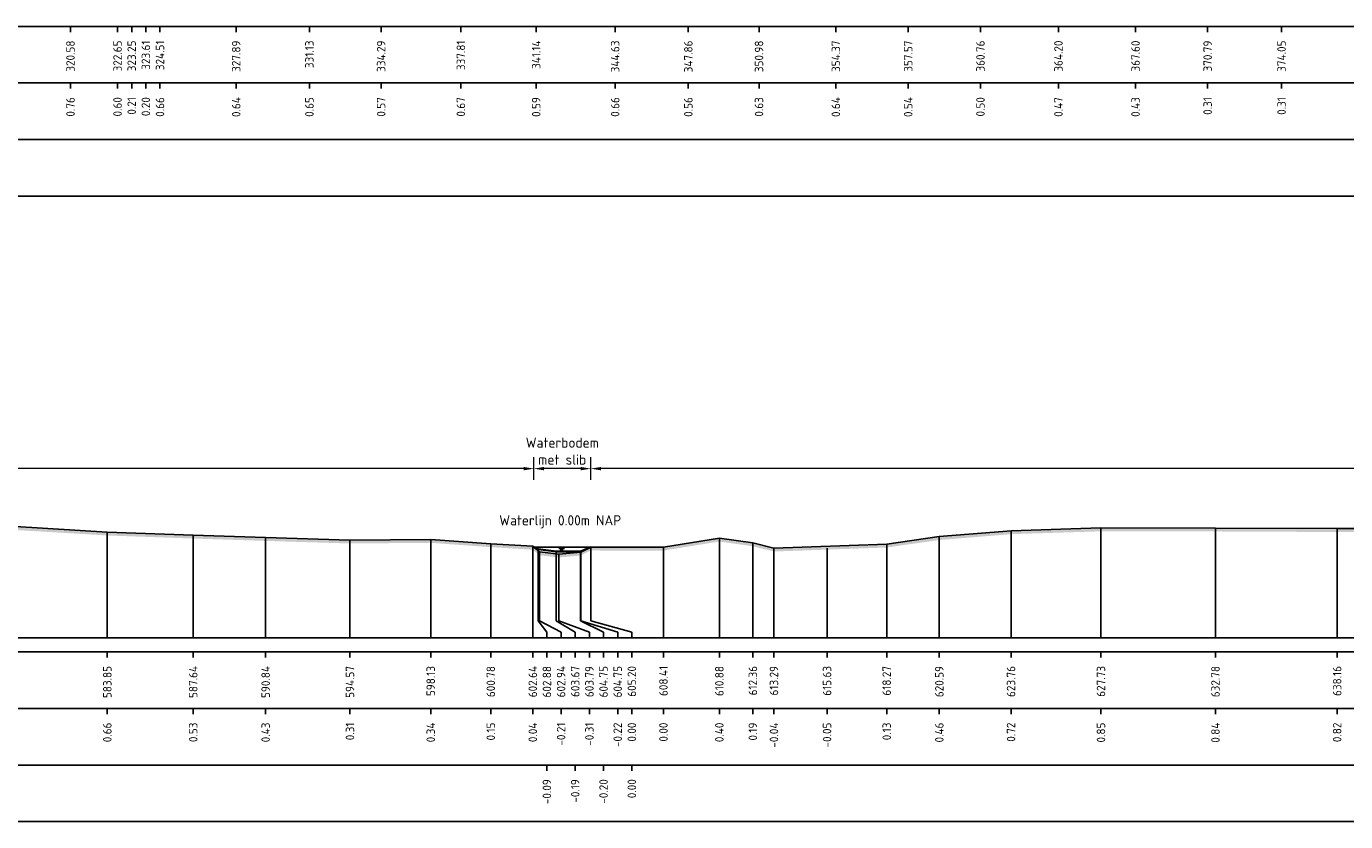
# Model space of a CAD drawing. Header units: metres. Extents: x 128583 to 136452, y 412329 to 415128.
# Tile 49 of 256: x 134206 to 134264, y 414438 to 414473. Entities that reach past the tile are written whole.
import ezdxf
from ezdxf.enums import TextEntityAlignment as Align

# ---------------------------------------------------------------- set-up
doc = ezdxf.new("R2010")
doc.units = ezdxf.units.M
doc.header["$PDMODE"] = 35
doc.header["$PDSIZE"] = 0.075
for name, color, linetype in [('X-ME-AL-PROFIEL_-GD', 7, 'Continuous'), ('X-ME-AL-PROFIEL_31-GD', 7, 'Continuous'), ('X-ME-AL-PROFIEL_MAAIVELD-GD', 8, 'Continuous'), ('X-ME-AL-PROFIEL_WATERLIJN-GD', 150, 'Continuous'), ('X-ME-AL-PROFIELRASTER-S', 7, 'Continuous')]:
    doc.layers.add(name, color=color, linetype=linetype)
for name, color, linetype, lineweight in [('X-ME-AL-PROFIEL_BOVENKANT SLIB-GD', 42, 'Continuous', 35), ('X-ME-AL-PROFIEL_HUIDIG MAAIVELD-GD', 8, 'Continuous', 0), ('X-XX-AL-DETAIL1-M', 7, 'Continuous', 18), ('X-XX-AL-NAP-T18', 7, 'Continuous', 18)]:
    doc.layers.add(name, color=color, linetype=linetype, lineweight=lineweight)
doc.styles.add('NLCS-ISO-ANNOTATIEF-T18', font='NLCS-ISO.ttf', dxfattribs={"height": 1.8})
doc.styles.add('NLCS-ISO-ANNOTATIVE-T18', font='NLCS-ISO.ttf', dxfattribs={"height": 1.8})
doc.dimstyles.new('NLCS-ANNOTATIEF-T18-PIJL_L2_H0', dxfattribs={"dimtxt": 2.5, "dimasz": 1.8, "dimexe": 2, "dimexo": 2, "dimgap": 0.7, "dimtad": 1, "dimzin": 0, "dimdsep": 46, "dimtxsty": 'NLCS-ISO-ANNOTATIEF-T18', "dimcen": 0, "dimdle": 2, "dimclrd": 256, "dimclre": 256, "dimclrt": 10, "dimaunit": 2, "dimadec": 0, "dimazin": 0, "dimtfac": 1, "dimtdec": 3, "dimtofl": 0, "dimtmove": 0, "dimatfit": 3, "dimfxl": 2, "dimfxlon": 1, "dimtfillclr": 256, "dimtolj": 1, "dimtzin": 0, "dimlwd": -1, "dimlwe": -1, "dimarcsym": 0})

# ---------------------------------------------------------------- blocks, each defined once
blk = doc.blocks.new('SAL-PROFIELRASTER_BALK_EIND1-D')
at = {"color": 0, "linetype": 'ByBlock', "lineweight": -2, "flags": 128}
for points in [[(0, 0), (1, 0)], [(0, -2.5), (1, -2.5)], [(0, -12.5), (1, -12.5)]]:
    blk.add_lwpolyline(points, dxfattribs=at)
blk = doc.blocks.new('SAL-PROFIELRASTER_BALK_EIND2-D')
at = {"color": 0, "linetype": 'ByBlock', "lineweight": -2}
blk.add_line((1, -12.5), (0, -12.5), dxfattribs=at)
blk = doc.blocks.new('SAL-PROFIELRASTER_BALK_DATA-D')
at = {"color": 0, "linetype": 'ByBlock', "lineweight": -2}
blk.add_lwpolyline([(0, -3.5), (0, -2.5)], dxfattribs=at)
at = {"color": 0, "linetype": 'ByBlock', "lineweight": -2, "style": 'NLCS-ISO-ANNOTATIVE-T18'}
blk.add_attdef('GETAL', text='', height=1.5, rotation=90, dxfattribs=at).set_placement((0.75, -5), align=Align.RIGHT)
blk = doc.blocks.new('SAL-PROFIELRASTER_AANHAAL-D')
at = {"color": 9, "linetype": 'ByBlock', "lineweight": -2, "flags": 128}
blk.add_lwpolyline([(0, 1), (0, 0)], dxfattribs=at)
blk = doc.blocks.new('SAL-PROFIELRASTER_AANHAAL_STAGGER-D')
at = {"color": 9, "linetype": 'ByBlock', "lineweight": -2, "flags": 128}
for points in [[(0, 0), (0, -0.25)], [(0, -0.25), (1, -0.75)], [(1, -0.75), (1, -1)]]:
    blk.add_lwpolyline(points, dxfattribs=at)
blk = doc.blocks.new('*D486')
at = {"layer": 'Defpoints', "color": 0, "transparency": 16777216}
for p in [(134227.948, 414453.421), (134227.948, 414449.956), (134230.466, 414449.956)]:
    blk.add_point(p, dxfattribs=at)
at = {"layer": 'X-XX-AL-DETAIL1-M', "transparency": 16777216}
for p, q in [((134227.948, 414452.921), (134227.948, 414453.921)), ((134230.466, 414452.921), (134230.466, 414453.921)), ((134230.016, 414453.421), (134228.398, 414453.421))]:
    blk.add_line(p, q, dxfattribs=at)
for points in [[(134228.398, 414453.496), (134228.398, 414453.346), (134227.948, 414453.421)], [(134230.016, 414453.496), (134230.016, 414453.346), (134230.466, 414453.421)]]:
    blk.add_solid(points, dxfattribs=at)
at = {"layer": 'X-XX-AL-DETAIL1-M', "color": 10, "transparency": 16777216, "insert": (134229.207, 414454.196), "char_height": 0.45, "attachment_point": 5, "style": 'NLCS-ISO-ANNOTATIEF-T18'}
blk.add_mtext('\\A1;Waterbodem\\Pmet slib', dxfattribs=at)
blk = doc.blocks.new('*D471')
at = {"layer": 'Defpoints', "color": 0, "transparency": 16777216}
for p in [(134090.512, 414453.421), (134090.512, 414450.034), (134227.948, 414449.956)]:
    blk.add_point(p, dxfattribs=at)
at = {"layer": 'X-XX-AL-DETAIL1-M', "transparency": 16777216}
for p, q in [((134090.512, 414452.921), (134090.512, 414453.921)), ((134227.948, 414452.921), (134227.948, 414453.921)), ((134227.498, 414453.421), (134090.962, 414453.421))]:
    blk.add_line(p, q, dxfattribs=at)
for points in [[(134090.962, 414453.496), (134090.962, 414453.346), (134090.512, 414453.421)], [(134227.498, 414453.496), (134227.498, 414453.346), (134227.948, 414453.421)]]:
    blk.add_solid(points, dxfattribs=at)
at = {"layer": 'X-XX-AL-DETAIL1-M', "color": 10, "transparency": 16777216, "insert": (134159.23, 414453.821), "char_height": 0.45, "attachment_point": 5, "style": 'NLCS-ISO-ANNOTATIEF-T18'}
blk.add_mtext('\\A1;Akker', dxfattribs=at)
blk = doc.blocks.new('*D472')
at = {"layer": 'Defpoints', "color": 0, "transparency": 16777216}
for p in [(134230.466, 414453.421), (134230.466, 414449.956), (134341.119, 414449.857)]:
    blk.add_point(p, dxfattribs=at)
at = {"layer": 'X-XX-AL-DETAIL1-M', "transparency": 16777216}
for p, q in [((134230.466, 414452.921), (134230.466, 414453.921)), ((134341.119, 414452.921), (134341.119, 414453.921)), ((134340.669, 414453.421), (134230.916, 414453.421))]:
    blk.add_line(p, q, dxfattribs=at)
for points in [[(134230.916, 414453.496), (134230.916, 414453.346), (134230.466, 414453.421)], [(134340.669, 414453.496), (134340.669, 414453.346), (134341.119, 414453.421)]]:
    blk.add_solid(points, dxfattribs=at)
at = {"layer": 'X-XX-AL-DETAIL1-M', "color": 10, "transparency": 16777216, "insert": (134285.793, 414453.821), "char_height": 0.45, "attachment_point": 5, "style": 'NLCS-ISO-ANNOTATIEF-T18'}
blk.add_mtext('\\A1;Akker', dxfattribs=at)

msp = doc.modelspace()

# ---------------------------------------------------------------- hatches: boundary and pattern name
at = {"layer": 'X-ME-AL-PROFIEL_HUIDIG MAAIVELD-GD'}
h = msp.add_hatch(dxfattribs=at)
h.set_pattern_fill('AGR-MAAIVELD', color=256, scale=0.1, pattern_type=2)
h.set_pattern_definition([(45, (-1319.4776, -328.16646), (-0.5000001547, 0.5000001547), []), (45, (-1319.549, -328.09504), (0, 1.0000003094), [0.707107, -0.707107]), (45, (-1319.62044, -328.0236), (0, 1.0000003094), [0.707107, -0.707107]), (45, (-1319.6929, -327.9512), (0, 1.0000003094), [0.707107, -0.707107]), (45, (-1319.7633, -327.88075), (0, 1.0000003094), [0.707107, -0.707107]), (45, (-1319.8347, -327.8093), (0, 1.0000003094), [0.707107, -0.707107]), (45, (-1319.90615, -327.7379), (0, 1.0000003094), [0.707107, -0.707107]), (315, (-1319.4776, -328.16646), (0.5000001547, 0.5000001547), []), (315, (-1319.40615, -328.09504), (1.0000003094, -3e-16), [0.707107, -0.707107]), (315, (-1319.3347, -328.0236), (1.0000003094, -3e-16), [0.707107, -0.707107]), (315, (-1319.2623, -327.9512), (1.0000003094, -3e-16), [0.707107, -0.707107]), (315, (-1319.1919, -327.88075), (1.0000003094, -3e-16), [0.707107, -0.707107]), (315, (-1319.12044, -327.8093), (1.0000003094, -3e-16), [0.707107, -0.707107]), (315, (-1319.049, -327.7379), (1.0000003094, -3e-16), [0.707107, -0.707107])])
h.paths.add_polyline_path([(135033.184, 414450.264), (135031.228, 414450.061), (135029.412, 414449.742), (135027.279, 414449.427), (135025.079, 414449.361), (135023.054, 414449.305), (135021.343, 414449.278), (135019.922, 414449.401), (135017.702, 414449.746), (135015.752, 414450.057), (135014.441, 414450.269), (135013.984, 414450.269), (135011.012, 414450.659), (135006.556, 414451.087), (135005.288, 414451.201), (135002.862, 414451.464), (135001.322, 414451.407), (134999.156, 414451.206), (134997.486, 414450.934), (134995.754, 414450.838), (134992.225, 414450.749), (134989.796, 414450.848), (134986.188, 414450.752), (134982.705, 414450.618), (134979.722, 414450.596), (134976.852, 414450.619), (134973.365, 414450.719), (134969.726, 414450.648), (134966.203, 414450.596), (134963.239, 414450.537), (134960.315, 414450.402), (134958.065, 414450.371), (134955.796, 414450.3), (134954.981, 414449.689), (134954.763, 414449.438), (134954.346, 414449.402), (134954.015, 414449.47), (134953.783, 414449.685), (134953.255, 414450.259), (134951.546, 414450.426), (134948.985, 414450.457), (134946.704, 414450.584), (134943.177, 414450.579), (134938.836, 414450.613), (134936.343, 414450.536), (134933.907, 414450.596), (134929.841, 414450.639), (134926.487, 414450.595), (134923.922, 414450.673), (134921.243, 414450.708), (134917.659, 414450.716), (134913.985, 414450.699), (134910.005, 414450.603), (134906.996, 414450.671), (134903.067, 414450.615), (134899.769, 414450.585), (134896.825, 414450.379), (134896.072, 414450.28), (134895.633, 414450.323), (134895.52, 414449.96), (134895.039, 414449.669), (134894.869, 414449.474), (134894.554, 414449.383), (134894.131, 414449.397), (134893.929, 414449.703), (134893.784, 414450.004), (134892.712, 414450.389), (134891.133, 414450.538), (134888.201, 414450.656), (134884.375, 414450.567), (134881.158, 414450.695), (134877.167, 414450.55), (134874.105, 414450.593), (134869.915, 414450.765), (134866.003, 414450.628), (134862.586, 414450.677), (134859.023, 414450.839), (134854.484, 414450.737), (134850.241, 414450.758), (134846.962, 414450.836), (134843.468, 414450.8), (134839.238, 414450.772), (134835.266, 414450.67), (134831.568, 414450.61), (134828.256, 414450.723), (134824.182, 414450.556), (134820.866, 414450.654), (134816.26, 414450.492), (134812.887, 414450.44), (134809.752, 414450.427), (134806.866, 414450.462), (134804.345, 414450.463), (134803.295, 414450.222), (134802.931, 414449.871), (134802.579, 414449.422), (134802.001, 414449.387), (134801.624, 414449.466), (134801.381, 414449.875), (134801.05, 414450.265), (134799.288, 414450.364), (134795.728, 414450.475), (134792.942, 414450.61), (134789.751, 414450.761), (134785.877, 414450.756), (134781.845, 414450.82), (134777.603, 414450.616), (134771.982, 414450.671), (134768.644, 414450.65), (134767.198, 414450.896), (134763.174, 414450.886), (134759.193, 414450.767), (134755.959, 414450.753), (134751.264, 414450.687), (134749.324, 414450.736), (134745.41, 414450.837), (134742.01, 414450.885), (134736.604, 414450.84), (134733.693, 414450.683), (134731.101, 414450.764), (134726.622, 414450.73), (134721.718, 414450.718), (134719.525, 414450.792), (134714.077, 414450.733), (134711.916, 414450.881), (134707.719, 414450.849), (134703.947, 414450.787), (134699.844, 414450.705), (134696.151, 414450.721), (134690.699, 414450.591), (134687.605, 414450.726), (134683.904, 414450.711), (134681.176, 414450.575), (134679.339, 414450.417), (134678.54, 414449.699), (134678.258, 414449.423), (134678.018, 414449.386), (134677.741, 414449.386), (134677.367, 414449.726), (134677.144, 414450.063), (134676.416, 414450.56), (134674.086, 414450.724), (134671.111, 414450.701), (134668.414, 414450.9), (134664.408, 414450.8), (134661.497, 414450.879), (134657.216, 414450.78), (134654.227, 414450.934), (134649.409, 414450.755), (134646.167, 414450.956), (134641.908, 414450.84), (134638.163, 414450.98), (134633.994, 414450.89), (134630.689, 414450.95), (134626.444, 414450.919), (134621.988, 414450.776), (134618.906, 414450.768), (134614.536, 414450.798), (134612.283, 414450.965), (134607.682, 414450.812), (134604.337, 414450.794), (134600.875, 414450.744), (134597.674, 414450.831), (134594.093, 414450.833), (134590.766, 414450.834), (134587.86, 414450.841), (134584.904, 414450.898), (134582.238, 414450.802), (134580.718, 414450.695), (134580.377, 414450.237), (134579.614, 414449.689), (134579.003, 414449.699), (134578.611, 414449.954), (134577.973, 414450.574), (134576.387, 414450.71), (134573.905, 414450.852), (134569.945, 414450.916), (134565.735, 414450.899), (134561.974, 414450.841), (134558.754, 414450.836), (134554.901, 414450.869), (134550.57, 414450.947), (134546.613, 414450.889), (134542.749, 414451.009), (134538.451, 414451.061), (134534.432, 414450.998), (134530.683, 414450.976), (134526.721, 414450.928), (134523.879, 414450.948), (134520.505, 414450.917), (134517.265, 414450.895), (134514.38, 414450.884), (134511.306, 414450.915), (134508.422, 414450.859), (134505.406, 414450.935), (134502.679, 414450.948), (134499.368, 414450.917), (134496.267, 414450.91), (134493.163, 414450.933), (134490.349, 414450.933), (134487.737, 414450.892), (134486.025, 414450.785), (134484.226, 414450.621), (134483.741, 414450.159), (134483.091, 414449.661), (134482.838, 414449.46), (134482.565, 414449.465), (134482.245, 414449.672), (134481.533, 414450.236), (134480.764, 414450.781), (134478.111, 414450.986), (134475.238, 414451.05), (134471.725, 414450.976), (134469.072, 414451.028), (134467.291, 414450.982), (134464.544, 414450.938), (134463.882, 414450.991), (134461.079, 414451.015), (134458.439, 414450.966), (134455.588, 414450.908), (134453.192, 414450.99), (134450.494, 414450.977), (134447.965, 414450.983), (134446.096, 414450.844), (134444.93, 414450.925), (134441.846, 414451.003), (134439.178, 414451.018), (134435.449, 414450.962), (134432.479, 414451.046), (134428.714, 414451.059), (134425.267, 414450.884), (134422.739, 414450.982), (134419.952, 414450.927), (134416.213, 414450.913), (134414.483, 414450.753), (134412.936, 414450.959), (134409.358, 414450.865), (134406.735, 414450.897), (134404.7, 414450.961), (134400.995, 414450.895), (134398.647, 414450.706), (134397.86, 414450.837), (134395.472, 414450.967), (134392.276, 414451.016), (134389.357, 414450.92), (134386.659, 414450.961), (134385.365, 414450.798), (134384.439, 414450.141), (134384.006, 414449.754), (134383.759, 414449.543), (134383.504, 414449.521), (134383.309, 414449.569), (134383.1, 414449.727), (134382.517, 414450.325), (134381.944, 414450.706), (134378.453, 414450.873), (134374.692, 414450.919), (134370.79, 414450.879), (134366.591, 414450.927), (134362.577, 414450.933), (134358.863, 414451.056), (134354.844, 414450.87), (134351.208, 414450.857), (134348.296, 414450.803), (134345.397, 414450.741), (134343.632, 414450.491), (134342.875, 414449.857), (134342.363, 414449.428), (134342, 414449.39), (134341.397, 414449.578), (134341.131, 414449.839), (134340.925, 414450.153), (134340.452, 414450.484), (134338.29, 414450.681), (134334.917, 414450.67), (134330.886, 414450.688), (134326.862, 414450.637), (134323.057, 414450.592), (134319.987, 414450.59), (134316.011, 414450.56), (134312.743, 414450.568), (134307.614, 414450.657), (134303.041, 414450.61), (134297.976, 414450.674), (134293.714, 414450.737), (134288.791, 414450.772), (134283.992, 414450.785), (134279.508, 414450.824), (134275.492, 414450.818), (134271.519, 414450.785), (134268.127, 414450.78), (134263.422, 414450.772), (134258.049, 414450.796), (134252.995, 414450.803), (134249.023, 414450.677), (134245.857, 414450.418), (134243.533, 414450.088), (134238.555, 414449.911), (134237.623, 414450.141), (134236.144, 414450.353), (134233.675, 414449.952), (134230.466, 414449.956), (134230.022, 414449.733), (134229.059, 414449.649), (134228.209, 414449.742), (134227.905, 414449.991), (134226.051, 414450.103), (134223.399, 414450.295), (134219.833, 414450.265), (134216.11, 414450.38), (134212.911, 414450.484), (134209.119, 414450.618), (134205.069, 414450.862), (134199.609, 414450.559), (134196.437, 414450.79), (134191.73, 414450.587), (134187.693, 414450.702), (134183.594, 414450.518), (134179.249, 414450.502), (134175.26, 414450.528), (134170.619, 414450.676), (134166.173, 414450.509), (134161.974, 414450.518), (134157.509, 414450.512), (134153.562, 414450.611), (134149.52, 414450.591), (134145.635, 414450.483), (134142.019, 414450.509), (134138.393, 414450.568), (134133.669, 414450.556), (134129.872, 414450.623), (134125.447, 414450.624), (134120.896, 414450.67), (134116.5, 414450.747), (134112.495, 414450.739), (134108.419, 414450.745), (134104.183, 414450.614), (134101.125, 414450.595), (134096.476, 414450.513), (134093.273, 414450.289), (134091.088, 414450.143), (134090.374, 414450.008), (134090.029, 414449.655), (134089.687, 414449.512), (134089.055, 414449.318), (134088.401, 414449.229), (134087.932, 414449.371), (134087.285, 414449.671), (134086.787, 414450.034), (134086.655, 414450.193), (134084.825, 414450.209), (134081.624, 414450.35), (134077.404, 414450.319), (134073.023, 414450.179), (134069.469, 414449.909), (134064.198, 414449.891), (134059.315, 414449.834), (134054.772, 414449.884), (134050.38, 414449.933), (134044.97, 414449.758), (134040.112, 414449.97), (134036.227, 414449.926), (134032.426, 414449.937), (134029.013, 414449.845), (134025.494, 414449.891), (134022.431, 414449.915), (134019.338, 414449.961), (134016.64, 414449.944), (134013.266, 414449.98), (134010.566, 414450.02), (134008.024, 414450.073), (134005.465, 414450.203), (134002.522, 414450.198), (133999.319, 414450.264), (133996.055, 414450.26), (133992.872, 414450.385), (133989.467, 414450.422), (133986.023, 414450.458), (133982.833, 414450.498), (133979.639, 414450.593), (133976.246, 414450.583), (133973.125, 414450.514), (133969.892, 414450.613), (133966.407, 414450.542), (133963.081, 414450.628), (133959.559, 414450.52), (133956.393, 414450.6), (133953.161, 414450.597), (133949.779, 414450.612), (133948.878, 414450.15), (133948.517, 414450.169), (133947.92, 414450.551), (133945.843, 414450.715), (133943.182, 414450.773), (133940.354, 414450.791), (133937.221, 414450.84), (133934.268, 414450.868), (133931.347, 414450.896), (133926.322, 414450.961), (133923.123, 414450.978), (133920.278, 414450.996), (133917.001, 414450.905), (133913.785, 414451.006), (133909.139, 414450.842), (133906.099, 414450.803), (133903.233, 414450.715), (133900.186, 414450.588), (133899.627, 414450.444), (133898.701, 414449.618), (133898.471, 414449.593), (133898.031, 414449.666), (133897.719, 414450.096), (133897.237, 414450.583), (133894.667, 414450.656), (133891.693, 414450.689), (133888.088, 414450.77), (133884.101, 414450.693), (133880.74, 414450.719), (133877.411, 414450.769), (133874.016, 414450.77), (133870.74, 414450.797), (133867.524, 414450.759), (133864.104, 414450.83), (133860.503, 414450.835), (133857.101, 414450.851), (133853.794, 414450.87), (133850.523, 414450.922), (133846.615, 414450.864), (133843.031, 414451.045), (133839.475, 414450.943), (133835.484, 414450.968), (133831.73, 414450.89), (133828.522, 414450.977), (133825.121, 414450.934), (133821.418, 414450.911), (133818.077, 414450.873), (133814.65, 414450.84), (133811.253, 414450.798), (133807.119, 414450.847), (133802.658, 414450.785), (133799.086, 414450.769), (133795.202, 414450.773), (133791.834, 414450.696), (133788.121, 414450.705), (133784.64, 414450.675), (133781.458, 414450.68), (133778.325, 414450.692), (133775.283, 414450.655), (133772.203, 414450.732), (133769.157, 414450.648), (133767.123, 414450.694), (133764.091, 414450.81), (133760.489, 414450.73), (133757.425, 414450.772), (133754.756, 414450.767), (133750.555, 414450.696), (133747.143, 414450.669), (133744.073, 414450.728), (133739.535, 414450.804), (133735.671, 414450.928), (133732.128, 414450.968), (133729.122, 414450.904), (133725.459, 414450.904), (133722.611, 414450.797), (133718.735, 414450.734), (133715.36, 414450.735), (133711.951, 414450.728), (133708.374, 414450.729), (133704.927, 414450.647), (133700.677, 414450.6), (133697.116, 414450.593), (133694.538, 414450.503), (133691.823, 414450.423), (133689.396, 414450.081), (133685.166, 414449.948), (133682.574, 414449.889), (133680.497, 414450.089), (133679.901, 414449.892), (133678.305, 414449.452), (133676.294, 414449.152), (133672.985, 414449.068), (133668.821, 414448.842), (133664.414, 414449.13), (133657.067, 414449.535), (133649.511, 414449.398), (133647.639, 414449.936), (133646.111, 414450.413), (133643.68, 414450.59), (133640.721, 414450.652), (133637.013, 414450.836), (133632.861, 414450.887), (133628.777, 414450.843), (133625.267, 414450.838), (133625.267, 414450.688), (133628.777, 414450.693), (133632.861, 414450.737), (133637.013, 414450.686), (133640.721, 414450.502), (133643.68, 414450.44), (133646.111, 414450.263), (133647.639, 414449.786), (133649.511, 414449.248), (133657.067, 414449.385), (133664.414, 414448.98), (133668.821, 414448.692), (133672.985, 414448.918), (133676.294, 414449.002), (133678.305, 414449.302), (133679.901, 414449.742), (133680.497, 414449.939), (133682.574, 414449.739), (133685.166, 414449.798), (133689.396, 414449.931), (133691.823, 414450.273), (133694.538, 414450.353), (133697.116, 414450.443), (133700.677, 414450.45), (133704.927, 414450.497), (133708.374, 414450.579), (133711.951, 414450.578), (133715.36, 414450.585), (133718.735, 414450.584), (133722.611, 414450.647), (133725.459, 414450.754), (133729.122, 414450.754), (133732.128, 414450.818), (133735.671, 414450.778), (133739.535, 414450.654), (133744.073, 414450.578), (133747.143, 414450.519), (133750.555, 414450.546), (133754.756, 414450.617), (133757.425, 414450.622), (133760.489, 414450.58), (133764.091, 414450.66), (133767.123, 414450.544), (133769.157, 414450.498), (133772.203, 414450.582), (133775.283, 414450.505), (133778.325, 414450.542), (133781.458, 414450.53), (133784.64, 414450.525), (133788.121, 414450.555), (133791.834, 414450.546), (133795.202, 414450.623), (133799.086, 414450.619), (133802.658, 414450.635), (133807.119, 414450.697), (133811.253, 414450.648), (133814.65, 414450.69), (133818.077, 414450.723), (133821.418, 414450.761), (133825.121, 414450.784), (133828.522, 414450.827), (133831.73, 414450.74), (133835.484, 414450.818), (133839.475, 414450.793), (133843.031, 414450.895), (133846.615, 414450.714), (133850.523, 414450.772), (133853.794, 414450.72), (133857.101, 414450.701), (133860.503, 414450.685), (133864.104, 414450.68), (133867.524, 414450.609), (133870.74, 414450.647), (133874.016, 414450.62), (133877.411, 414450.619), (133880.74, 414450.569), (133884.101, 414450.543), (133888.088, 414450.62), (133891.693, 414450.539), (133894.667, 414450.506), (133897.237, 414450.433), (133897.719, 414449.946), (133898.031, 414449.516), (133898.471, 414449.443), (133898.701, 414449.468), (133899.627, 414450.294), (133900.186, 414450.438), (133903.233, 414450.565), (133906.099, 414450.653), (133909.139, 414450.692), (133913.785, 414450.856), (133917.001, 414450.755), (133920.278, 414450.846), (133923.123, 414450.828), (133926.322, 414450.811), (133931.347, 414450.746), (133934.268, 414450.718), (133937.221, 414450.69), (133940.354, 414450.641), (133943.182, 414450.623), (133945.843, 414450.565), (133947.92, 414450.401), (133948.517, 414450.019), (133948.878, 414450), (133949.779, 414450.462), (133953.161, 414450.447), (133956.393, 414450.45), (133959.559, 414450.37), (133963.081, 414450.478), (133966.407, 414450.392), (133969.892, 414450.463), (133973.125, 414450.364), (133976.246, 414450.433), (133979.639, 414450.443), (133982.833, 414450.348), (133986.023, 414450.308), (133989.467, 414450.272), (133992.872, 414450.235), (133996.055, 414450.11), (133999.319, 414450.114), (134002.522, 414450.048), (134005.465, 414450.053), (134008.024, 414449.923), (134010.566, 414449.87), (134013.266, 414449.83), (134016.64, 414449.794), (134019.338, 414449.811), (134022.431, 414449.765), (134025.494, 414449.741), (134029.013, 414449.695), (134032.426, 414449.787), (134036.227, 414449.776), (134040.112, 414449.82), (134044.97, 414449.608), (134050.38, 414449.783), (134054.772, 414449.734), (134059.315, 414449.684), (134064.198, 414449.741), (134069.469, 414449.759), (134073.023, 414450.029), (134077.404, 414450.169), (134081.624, 414450.2), (134084.825, 414450.059), (134086.655, 414450.043), (134086.787, 414449.884), (134087.285, 414449.521), (134087.932, 414449.221), (134088.401, 414449.079), (134089.055, 414449.168), (134089.687, 414449.362), (134090.029, 414449.505), (134090.374, 414449.858), (134091.088, 414449.993), (134093.273, 414450.139), (134096.476, 414450.363), (134101.125, 414450.445), (134104.183, 414450.464), (134108.419, 414450.595), (134112.495, 414450.589), (134116.5, 414450.597), (134120.896, 414450.52), (134125.447, 414450.474), (134129.872, 414450.473), (134133.669, 414450.406), (134138.393, 414450.418), (134142.019, 414450.359), (134145.635, 414450.333), (134149.52, 414450.441), (134153.562, 414450.461), (134157.509, 414450.362), (134161.974, 414450.368), (134166.173, 414450.359), (134170.619, 414450.526), (134175.26, 414450.378), (134179.249, 414450.352), (134183.594, 414450.368), (134187.693, 414450.552), (134191.73, 414450.437), (134196.437, 414450.64), (134199.609, 414450.409), (134205.069, 414450.712), (134209.119, 414450.468), (134212.911, 414450.334), (134216.11, 414450.23), (134219.833, 414450.115), (134223.399, 414450.145), (134226.051, 414449.953), (134227.905, 414449.841), (134228.209, 414449.592), (134229.059, 414449.499), (134230.022, 414449.583), (134230.466, 414449.806), (134233.675, 414449.802), (134236.144, 414450.203), (134237.623, 414449.991), (134238.555, 414449.761), (134243.533, 414449.938), (134245.857, 414450.268), (134249.023, 414450.527), (134252.995, 414450.653), (134258.049, 414450.646), (134263.422, 414450.622), (134268.127, 414450.63), (134271.519, 414450.635), (134275.492, 414450.668), (134279.508, 414450.674), (134283.992, 414450.635), (134288.791, 414450.622), (134293.714, 414450.587), (134297.976, 414450.524), (134303.041, 414450.46), (134307.614, 414450.507), (134312.743, 414450.418), (134316.011, 414450.41), (134319.987, 414450.44), (134323.057, 414450.442), (134326.862, 414450.487), (134330.886, 414450.538), (134334.917, 414450.52), (134338.29, 414450.531), (134340.452, 414450.334), (134340.925, 414450.003), (134341.131, 414449.689), (134341.397, 414449.428), (134342, 414449.24), (134342.363, 414449.278), (134342.875, 414449.707), (134343.632, 414450.341), (134345.397, 414450.591), (134348.296, 414450.653), (134351.208, 414450.707), (134354.844, 414450.72), (134358.863, 414450.906), (134362.577, 414450.783), (134366.591, 414450.777), (134370.79, 414450.729), (134374.692, 414450.769), (134378.453, 414450.723), (134381.944, 414450.556), (134382.517, 414450.175), (134383.1, 414449.577), (134383.309, 414449.419), (134383.504, 414449.371), (134383.759, 414449.393), (134384.006, 414449.604), (134384.439, 414449.991), (134385.365, 414450.648), (134386.659, 414450.811), (134389.357, 414450.77), (134392.276, 414450.866), (134395.472, 414450.817), (134397.86, 414450.687), (134398.647, 414450.556), (134400.995, 414450.745), (134404.7, 414450.811), (134406.735, 414450.747), (134409.358, 414450.715), (134412.936, 414450.809), (134414.483, 414450.603), (134416.213, 414450.763), (134419.952, 414450.777), (134422.739, 414450.832), (134425.267, 414450.734), (134428.714, 414450.909), (134432.479, 414450.896), (134435.449, 414450.812), (134439.178, 414450.868), (134441.846, 414450.853), (134444.93, 414450.775), (134446.096, 414450.694), (134447.965, 414450.833), (134450.494, 414450.827), (134453.192, 414450.84), (134455.588, 414450.758), (134458.439, 414450.816), (134461.079, 414450.865), (134463.882, 414450.841), (134464.544, 414450.788), (134467.291, 414450.832), (134469.072, 414450.878), (134471.725, 414450.826), (134475.238, 414450.9), (134478.111, 414450.836), (134480.764, 414450.631), (134481.533, 414450.086), (134482.245, 414449.522), (134482.565, 414449.315), (134482.838, 414449.31), (134483.091, 414449.511), (134483.741, 414450.009), (134484.226, 414450.471), (134486.025, 414450.635), (134487.737, 414450.742), (134490.349, 414450.783), (134493.163, 414450.783), (134496.267, 414450.76), (134499.368, 414450.767), (134502.679, 414450.798), (134505.406, 414450.785), (134508.422, 414450.709), (134511.306, 414450.765), (134514.38, 414450.734), (134517.265, 414450.745), (134520.505, 414450.767), (134523.879, 414450.798), (134526.721, 414450.778), (134530.683, 414450.826), (134534.432, 414450.848), (134538.451, 414450.911), (134542.749, 414450.859), (134546.613, 414450.739), (134550.57, 414450.797), (134554.901, 414450.719), (134558.754, 414450.686), (134561.974, 414450.691), (134565.735, 414450.749), (134569.945, 414450.766), (134573.905, 414450.702), (134576.387, 414450.56), (134577.973, 414450.424), (134578.611, 414449.804), (134579.003, 414449.549), (134579.614, 414449.539), (134580.377, 414450.087), (134580.718, 414450.545), (134582.238, 414450.652), (134584.904, 414450.748), (134587.86, 414450.691), (134590.766, 414450.684), (134594.093, 414450.683), (134597.674, 414450.681), (134600.875, 414450.594), (134604.337, 414450.644), (134607.682, 414450.662), (134612.283, 414450.815), (134614.536, 414450.648), (134618.906, 414450.618), (134621.988, 414450.626), (134626.444, 414450.769), (134630.689, 414450.8), (134633.994, 414450.74), (134638.163, 414450.83), (134641.908, 414450.69), (134646.167, 414450.806), (134649.409, 414450.605), (134654.227, 414450.784), (134657.216, 414450.63), (134661.497, 414450.729), (134664.408, 414450.65), (134668.414, 414450.75), (134671.111, 414450.551), (134674.086, 414450.574), (134676.416, 414450.41), (134677.144, 414449.913), (134677.367, 414449.576), (134677.741, 414449.236), (134678.018, 414449.236), (134678.258, 414449.273), (134678.54, 414449.549), (134679.339, 414450.267), (134681.176, 414450.425), (134683.904, 414450.561), (134687.605, 414450.576), (134690.699, 414450.441), (134696.151, 414450.571), (134699.844, 414450.555), (134703.947, 414450.637), (134707.719, 414450.699), (134711.916, 414450.731), (134714.077, 414450.583), (134719.525, 414450.642), (134721.718, 414450.568), (134726.622, 414450.58), (134731.101, 414450.614), (134733.693, 414450.533), (134736.604, 414450.69), (134742.01, 414450.735), (134745.41, 414450.687), (134749.324, 414450.586), (134751.264, 414450.537), (134755.959, 414450.603), (134759.193, 414450.617), (134763.174, 414450.736), (134767.198, 414450.746), (134768.644, 414450.5), (134771.982, 414450.521), (134777.603, 414450.466), (134781.845, 414450.67), (134785.877, 414450.606), (134789.751, 414450.611), (134792.942, 414450.46), (134795.728, 414450.325), (134799.288, 414450.214), (134801.05, 414450.115), (134801.381, 414449.725), (134801.624, 414449.316), (134802.001, 414449.237), (134802.579, 414449.272), (134802.931, 414449.721), (134803.295, 414450.072), (134804.345, 414450.313), (134806.866, 414450.312), (134809.752, 414450.277), (134812.887, 414450.29), (134816.26, 414450.342), (134820.866, 414450.504), (134824.182, 414450.406), (134828.256, 414450.573), (134831.568, 414450.46), (134835.266, 414450.52), (134839.238, 414450.622), (134843.468, 414450.65), (134846.962, 414450.686), (134850.241, 414450.608), (134854.484, 414450.587), (134859.023, 414450.689), (134862.586, 414450.527), (134866.003, 414450.478), (134869.915, 414450.615), (134874.105, 414450.443), (134877.167, 414450.4), (134881.158, 414450.545), (134884.375, 414450.417), (134888.201, 414450.506), (134891.133, 414450.388), (134892.712, 414450.239), (134893.784, 414449.854), (134893.929, 414449.553), (134894.131, 414449.247), (134894.554, 414449.233), (134894.869, 414449.324), (134895.039, 414449.519), (134895.52, 414449.81), (134895.633, 414450.173), (134896.072, 414450.13), (134896.825, 414450.229), (134899.769, 414450.435), (134903.067, 414450.465), (134906.996, 414450.521), (134910.005, 414450.453), (134913.985, 414450.549), (134917.659, 414450.566), (134921.243, 414450.558), (134923.922, 414450.523), (134926.487, 414450.445), (134929.841, 414450.489), (134933.907, 414450.446), (134936.343, 414450.386), (134938.836, 414450.463), (134943.177, 414450.429), (134946.704, 414450.434), (134948.985, 414450.307), (134951.546, 414450.276), (134953.255, 414450.109), (134953.783, 414449.535), (134954.015, 414449.32), (134954.346, 414449.252), (134954.763, 414449.288), (134954.981, 414449.539), (134955.796, 414450.15), (134958.065, 414450.221), (134960.315, 414450.252), (134963.239, 414450.387), (134966.203, 414450.446), (134969.726, 414450.498), (134973.365, 414450.569), (134976.852, 414450.469), (134979.722, 414450.446), (134982.705, 414450.468), (134986.188, 414450.602), (134989.796, 414450.698), (134992.225, 414450.599), (134995.754, 414450.688), (134997.486, 414450.784), (134999.156, 414451.056), (135001.322, 414451.257), (135002.862, 414451.314), (135005.288, 414451.051), (135006.556, 414450.937), (135011.012, 414450.509), (135013.984, 414450.119), (135014.441, 414450.119), (135015.752, 414449.907), (135017.702, 414449.596), (135019.922, 414449.251), (135021.343, 414449.128), (135023.054, 414449.155), (135025.079, 414449.211), (135027.279, 414449.277), (135029.412, 414449.592), (135031.228, 414449.911), (135033.184, 414450.114)])

# ---------------------------------------------------------------- linework, layer by layer
at = {"layer": 'X-ME-AL-PROFIEL_-GD'}
msp.add_lwpolyline([(134233.675, 414449.952), (134233.675, 414449.952)], dxfattribs=at)
at = {"layer": 'X-ME-AL-PROFIEL_31-GD'}
msp.add_lwpolyline([(134240.899, 414449.91), (134240.899, 414449.91)], dxfattribs=at)
at = {"layer": 'X-ME-AL-PROFIEL_BOVENKANT SLIB-GD'}
msp.add_lwpolyline([(134227.948, 414449.956), (134228.147, 414449.861), (134228.938, 414449.762), (134230.017, 414449.76), (134230.466, 414449.956)], dxfattribs=at)
at = {"layer": 'X-ME-AL-PROFIEL_MAAIVELD-GD'}
msp.add_lwpolyline([(134205.069, 414450.862), (134209.119, 414450.618), (134212.911, 414450.484), (134216.11, 414450.38), (134219.833, 414450.265), (134223.399, 414450.295), (134226.051, 414450.103), (134227.905, 414449.991), (134228.209, 414449.742), (134229.059, 414449.649), (134230.022, 414449.733), (134230.466, 414449.956), (134233.675, 414449.952), (134236.144, 414450.353), (134237.623, 414450.141), (134238.555, 414449.911), (134243.533, 414450.088), (134245.857, 414450.418), (134249.023, 414450.677), (134252.995, 414450.803), (134258.049, 414450.796), (134263.422, 414450.772), (134268.127, 414450.78)], dxfattribs=at)
at = {"layer": 'X-ME-AL-PROFIEL_WATERLIJN-GD'}
for points in [[(134230.466, 414449.956), (134227.948, 414449.956)], [(134229.063, 414449.888), (134229.313, 414449.888)], [(134229.119, 414449.839), (134229.244, 414449.839)]]:
    msp.add_lwpolyline(points, dxfattribs=at)

# ---------------------------------------------------------------- block references
at = {"layer": 'X-ME-AL-PROFIELRASTER-S', "xscale": 1408.542011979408, "yscale": 0.25, "zscale": 1408.542011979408}
for name, p in [('SAL-PROFIELRASTER_BALK_EIND1-D', (133886.916, 414473.58)), ('SAL-PROFIELRASTER_BALK_EIND2-D', (133886.916, 414471.08)), ('SAL-PROFIELRASTER_BALK_EIND2-D', (133886.916, 414468.58)), ('SAL-PROFIELRASTER_BALK_EIND1-D', (133625.267, 414445.955)), ('SAL-PROFIELRASTER_BALK_EIND2-D', (133625.267, 414443.455)), ('SAL-PROFIELRASTER_BALK_EIND2-D', (133625.267, 414440.955))]:
    msp.add_blockref(name, p, dxfattribs=at)
at = {"layer": 'X-ME-AL-PROFIELRASTER-S', "xscale": 0.25, "yscale": 0.25, "zscale": 0.25}
for p, values in [((134207.492, 414473.58), {'GETAL': '320.58'}), ((134209.57, 414473.58), {'GETAL': '322.65'}), ((134210.195, 414473.58), {'GETAL': '323.25'}), ((134210.82, 414473.58), {'GETAL': '323.61'}), ((134211.445, 414473.58), {'GETAL': '324.51'}), ((134214.81, 414473.58), {'GETAL': '327.89'}), ((134218.042, 414473.58), {'GETAL': '331.13'}), ((134221.208, 414473.58), {'GETAL': '334.29'}), ((134224.731, 414473.58), {'GETAL': '337.81'}), ((134228.057, 414473.58), {'GETAL': '341.14'}), ((134231.542, 414473.58), {'GETAL': '344.63'}), ((134234.774, 414473.58), {'GETAL': '347.86'}), ((134237.895, 414473.58), {'GETAL': '350.98'}), ((134241.289, 414473.58), {'GETAL': '354.37'}), ((134244.482, 414473.58), {'GETAL': '357.57'}), ((134247.672, 414473.58), {'GETAL': '360.76'}), ((134251.116, 414473.58), {'GETAL': '364.20'}), ((134254.521, 414473.58), {'GETAL': '367.60'}), ((134257.704, 414473.58), {'GETAL': '370.79'}), ((134260.968, 414473.58), {'GETAL': '374.05'}), ((134207.492, 414471.08), {'GETAL': '0.76'}), ((134209.57, 414471.08), {'GETAL': '0.60'}), ((134210.195, 414471.08), {'GETAL': '0.21'}), ((134210.82, 414471.08), {'GETAL': '0.20'}), ((134211.445, 414471.08), {'GETAL': '0.66'}), ((134214.81, 414471.08), {'GETAL': '0.64'}), ((134218.042, 414471.08), {'GETAL': '0.65'}), ((134221.208, 414471.08), {'GETAL': '0.57'}), ((134224.731, 414471.08), {'GETAL': '0.67'}), ((134228.057, 414471.08), {'GETAL': '0.59'}), ((134231.542, 414471.08), {'GETAL': '0.66'}), ((134234.774, 414471.08), {'GETAL': '0.56'}), ((134237.895, 414471.08), {'GETAL': '0.63'}), ((134241.289, 414471.08), {'GETAL': '0.64'}), ((134244.482, 414471.08), {'GETAL': '0.54'}), ((134247.672, 414471.08), {'GETAL': '0.50'}), ((134251.116, 414471.08), {'GETAL': '0.47'}), ((134254.521, 414471.08), {'GETAL': '0.43'}), ((134257.704, 414471.08), {'GETAL': '0.31'}), ((134260.968, 414471.08), {'GETAL': '0.31'}), ((134209.119, 414445.955), {'GETAL': '583.85'}), ((134212.911, 414445.955), {'GETAL': '587.64'}), ((134216.11, 414445.955), {'GETAL': '590.84'}), ((134219.833, 414445.955), {'GETAL': '594.57'}), ((134223.399, 414445.955), {'GETAL': '598.13'}), ((134226.051, 414445.955), {'GETAL': '600.78'}), ((134227.905, 414445.955), {'GETAL': '602.64'}), ((134227.905, 414445.955), {'GETAL': '602.64'}), ((134227.905, 414445.955), {'GETAL': '602.64'}), ((134228.53, 414445.955), {'GETAL': '602.88'}), ((134229.155, 414445.955), {'GETAL': '602.94'}), ((134229.78, 414445.955), {'GETAL': '603.67'}), ((134230.405, 414445.955), {'GETAL': '603.79'}), ((134231.03, 414445.955), {'GETAL': '604.75'}), ((134231.655, 414445.955), {'GETAL': '604.75'}), ((134232.28, 414445.955), {'GETAL': '605.20'}), ((134232.28, 414445.955), {'GETAL': '605.20'}), ((134232.28, 414445.955), {'GETAL': '605.20'}), ((134233.675, 414445.955), {'GETAL': '608.41'}), ((134236.144, 414445.955), {'GETAL': '610.88'}), ((134237.623, 414445.955), {'GETAL': '612.36'}), ((134238.555, 414445.955), {'GETAL': '613.29'}), ((134240.899, 414445.955), {'GETAL': '615.63'}), ((134243.533, 414445.955), {'GETAL': '618.27'}), ((134245.857, 414445.955), {'GETAL': '620.59'}), ((134249.023, 414445.955), {'GETAL': '623.76'}), ((134252.995, 414445.955), {'GETAL': '627.73'}), ((134258.049, 414445.955), {'GETAL': '632.78'}), ((134263.422, 414445.955), {'GETAL': '638.16'}), ((134209.119, 414443.455), {'GETAL': '0.66'}), ((134212.911, 414443.455), {'GETAL': '0.53'}), ((134216.11, 414443.455), {'GETAL': '0.43'}), ((134219.833, 414443.455), {'GETAL': '0.31'}), ((134223.399, 414443.455), {'GETAL': '0.34'}), ((134226.051, 414443.455), {'GETAL': '0.15'}), ((134227.905, 414443.455), {'GETAL': '0.04'}), ((134229.155, 414443.455), {'GETAL': '-0.21'}), ((134230.405, 414443.455), {'GETAL': '-0.31'}), ((134231.655, 414443.455), {'GETAL': '-0.22'}), ((134232.28, 414443.455), {'GETAL': '0.00'}), ((134233.675, 414443.455), {'GETAL': '0.00'}), ((134236.144, 414443.455), {'GETAL': '0.40'}), ((134237.623, 414443.455), {'GETAL': '0.19'}), ((134238.555, 414443.455), {'GETAL': '-0.04'}), ((134240.899, 414443.455), {'GETAL': '-0.05'}), ((134243.533, 414443.455), {'GETAL': '0.13'}), ((134245.857, 414443.455), {'GETAL': '0.46'}), ((134249.023, 414443.455), {'GETAL': '0.72'}), ((134252.995, 414443.455), {'GETAL': '0.85'}), ((134258.049, 414443.455), {'GETAL': '0.84'}), ((134263.422, 414443.455), {'GETAL': '0.82'}), ((134228.53, 414440.955), {'GETAL': '-0.09'}), ((134229.78, 414440.955), {'GETAL': '-0.19'}), ((134231.03, 414440.955), {'GETAL': '-0.20'}), ((134232.28, 414440.955), {'GETAL': '0.00'})]:
    msp.add_blockref('SAL-PROFIELRASTER_BALK_DATA-D', p, dxfattribs=at).add_auto_attribs(values)
at = {"layer": 'X-ME-AL-PROFIELRASTER-S'}
for p, yscale in [((134249.023, 414445.955), 4.722), ((134252.995, 414445.955), 4.848), ((134258.049, 414445.955), 4.841), ((134263.422, 414445.955), 4.817), ((134209.119, 414445.955), 4.663), ((134212.911, 414445.955), 4.529), ((134216.11, 414445.955), 4.425), ((134219.833, 414445.955), 4.31), ((134223.399, 414445.955), 4.34), ((134226.051, 414445.955), 4.148), ((134236.144, 414445.955), 4.398), ((134237.623, 414445.955), 4.186), ((134243.533, 414445.955), 4.133), ((134245.857, 414445.955), 4.463), ((134227.905, 414445.955), 4.036), ((134227.905, 414445.955), 4.036), ((134227.905, 414445.955), 4.036), ((134228.147, 414446.955), 2.906), ((134228.209, 414446.955), 2.787), ((134228.938, 414446.955), 2.807), ((134229.059, 414446.955), 2.694), ((134230.017, 414446.955), 2.805), ((134230.022, 414446.955), 2.778), ((134230.466, 414446.955), 3.001), ((134230.466, 414446.955), 3.001), ((134230.466, 414446.955), 3.001), ((134233.675, 414445.955), 3.997), ((134238.555, 414445.955), 3.956), ((134240.899, 414445.955), 3.955)]:
    msp.add_blockref('SAL-PROFIELRASTER_AANHAAL-D', p, dxfattribs=dict(at, yscale=yscale))
for p, xscale, zscale in [((134228.147, 414446.955), 0.3828840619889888, 0.3828840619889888), ((134228.209, 414446.955), 0.9465882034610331, 0.9465882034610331), ((134228.938, 414446.955), 0.8419544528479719, 0.8419544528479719), ((134229.059, 414446.955), 1.346038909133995, 1.346038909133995), ((134230.017, 414446.955), 1.013305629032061, 1.013305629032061), ((134230.022, 414446.955), 1.633414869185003, 1.633414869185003), ((134230.466, 414446.955), 1.814026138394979, 1.814026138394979), ((134230.466, 414446.955), 1.814026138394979, 1.814026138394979), ((134230.466, 414446.955), 1.814026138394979, 1.814026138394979)]:
    msp.add_blockref('SAL-PROFIELRASTER_AANHAAL_STAGGER-D', p, dxfattribs=dict(at, xscale=xscale, zscale=zscale))

# ---------------------------------------------------------------- texts
at = {"layer": 'X-XX-AL-NAP-T18', "color": 10, "insert": (134226.424, 414450.778), "char_height": 0.45, "width": 15.43377, "attachment_point": 7, "style": 'NLCS-ISO-ANNOTATIEF-T18'}
msp.add_mtext('Waterlijn 0.00m NAP', dxfattribs=at)

# ---------------------------------------------------------------- dimensions: what is measured, and where the dimension line sits
at = {"layer": 'X-XX-AL-DETAIL1-M'}
for base, p1, p2, text, picture, middle in [((134227.948, 414453.421), (134230.466, 414449.956), (134227.948, 414449.956), 'Waterbodem\\Pmet slib', '*D486', (134229.207, 414453.421)), ((134090.512, 414453.421), (134227.948, 414449.956), (134090.512, 414450.034), 'Akker', '*D471', (134159.23, 414453.421)), ((134230.466, 414453.421), (134341.119, 414449.857), (134230.466, 414449.956), 'Akker', '*D472', (134285.793, 414453.421))]:
    dim = msp.add_linear_dim(base=base, p1=p1, p2=p2, text=text, dimstyle='NLCS-ANNOTATIEF-T18-PIJL_L2_H0', dxfattribs=at)
    dim.commit()
    dim.dimension.update_dxf_attribs({"geometry": picture, "text_midpoint": middle, "dimtype": 160})

doc.saveas('drawing.dxf')
